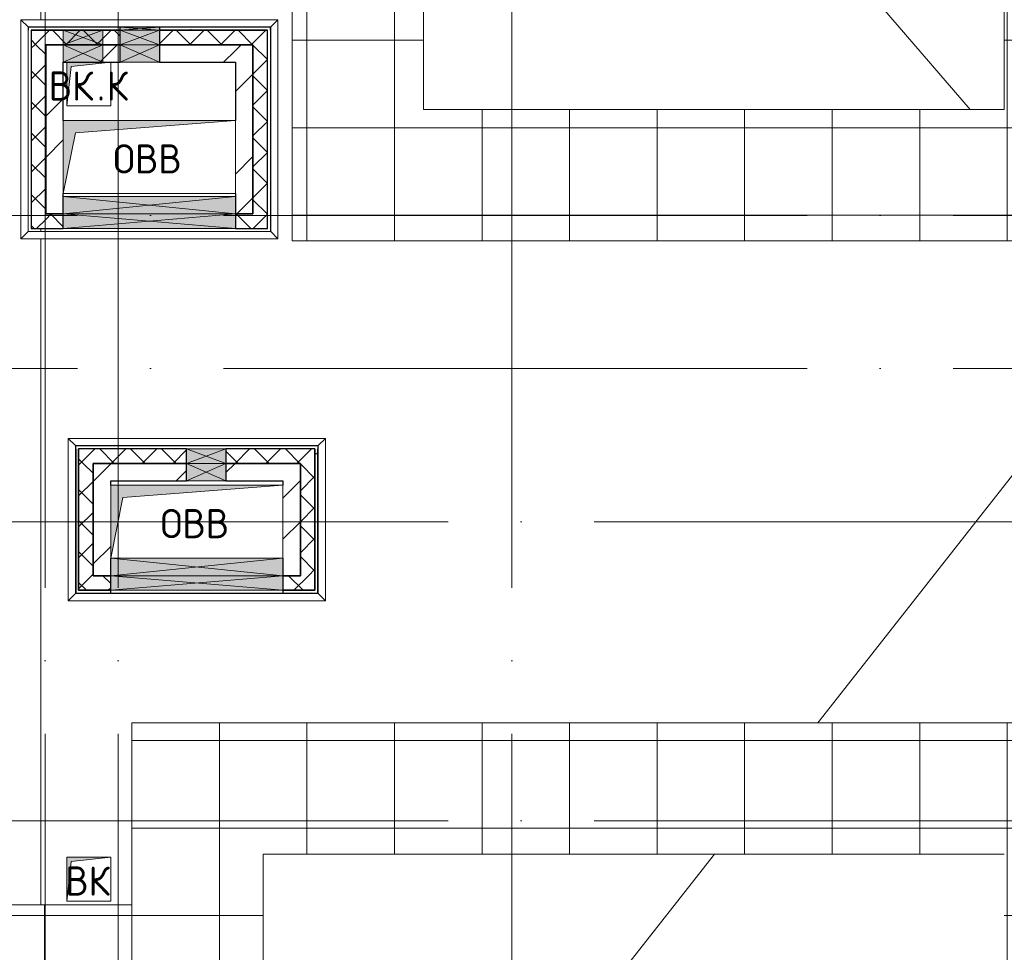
# Model space of a CAD drawing. Header units: millimetres. Extents: x -30540 to 150652, y -11730 to 123410.
# Tile 104 of 113: x 107231 to 113980, y 80748 to 87142. Entities that reach past the tile are written whole.
import ezdxf

# ---------------------------------------------------------------- set-up
doc = ezdxf.new("R2010")
doc.units = ezdxf.units.MM
doc.linetypes.add('ADSK_Линия сетки', pattern=[5000, 4000, -500, 0, -500])
for name, color, linetype, lineweight in [('A-____-NOTE-TEXT', 7, 'Continuous', 18), ('A-GENM-____-OTLN', 7, 'Continuous', 18), ('A-GLAZ-____-MCUT', 7, 'Continuous', 9), ('A-GLAZ-____-OTLN', 7, 'Continuous', 18), ('A-ROOF-____-OTLN', 7, 'Continuous', 18), ('A-ROOF-____-PATT', 7, 'Continuous', 18), ('A-WALL-____-MCUT', 7, 'Continuous', 40), ('A-WALL-____-OTLN', 7, 'Continuous', 18), ('A-WALL-____-PATT', 7, 'Continuous', 40), ('M-EQPM-____-OTLN', 7, 'Continuous', 18), ('S-GRID-____-OTLN', 7, 'Continuous', 9)]:
    doc.layers.add(name, color=color, linetype=linetype, lineweight=lineweight)
doc.styles.add('GOST Common', font='GOST_Common.ttf', dxfattribs={"height": 200})
pattern_1 = [(45, (0, 0), (-424.264, 424.264), []), (45, (0, 282.8), (-424.264, 424.264), [])]
pattern_2 = [(45, (0, 0), (-106.06602, 106.06602), []), (135, (0, 0), (-106.06602, -106.06602), [])]
pattern_3 = [(0, (0, 0), (406.4, 101.6), [6.706, -298.094, 6.706, -298.094, -1625.6]), (0, (0, 0), (406.4, 101.6), [-609.6, 6.706, -602.894, 6.706, -298.094, -711.2]), (0, (0, 0), (406.4, 101.6), [-1524, 6.706, -196.494, 6.706, -501.294]), (120, (152.4, 50.8), (-291.18818, 301.152724), [6.706, -298.094, 6.706, -298.094, -1625.6]), (120, (152.4, 50.8), (-291.18818, 301.152724), [-609.6, 6.706, -602.894, 6.706, -298.094, -711.2]), (120, (152.4, 50.8), (-291.18818, 301.152724), [-1524, 6.706, -196.494, 6.706, -501.294]), (240, (203.2, 254), (-115.21182, -402.752724), [6.706, -298.094, 6.706, -298.094, -1625.6]), (240, (203.2, 254), (-115.21182, -402.752724), [-609.6, 6.706, -602.894, 6.706, -298.094, -711.2]), (240, (203.2, 254), (-115.21182, -402.752724), [-1524, 6.706, -196.494, 6.706, -501.294])]

# ---------------------------------------------------------------- blocks, each defined once
blk = doc.blocks.new('АР_Канал вертикальный прямоугольный - ВК_К-V46-Кровля ЭЛ')
at = {"layer": 'M-EQPM-____-OTLN', "lineweight": 13, "true_color": 0xe2e2e2}
blk.add_hatch(color=254, dxfattribs=at).paths.add_polyline_path([(-150, -150), (-120, 120), (150, 150), (-150, 150)])
at = {"layer": 'M-EQPM-____-OTLN', "color": 253, "lineweight": 13, "true_color": 0xaaaaaa}
for p, q in [((-150, 150), (-150, -150)), ((-150, 150), (-150, -150)), ((-150, -150), (-150, 150)), ((-120, 120), (150, 150)), ((-120, 120), (150, 150)), ((150, -150), (150, 150)), ((150, 150), (150, -150)), ((-150, -150), (-120, 120)), ((-150, -150), (-120, 120)), ((-150, -150), (150, -150)), ((150, -150), (-150, -150))]:
    blk.add_line(p, q, dxfattribs=at)
blk = doc.blocks.new('АР_Канал вертикальный прямоугольный - ВК-6741383-Кровля ЭЛ')
at = {"layer": 'M-EQPM-____-OTLN', "lineweight": 13, "true_color": 0xe2e2e2}
blk.add_hatch(color=254, dxfattribs=at).paths.add_polyline_path([(-150, -150), (-120, 120), (150, 150), (-150, 150)])
at = {"layer": 'M-EQPM-____-OTLN', "color": 253, "lineweight": 13, "true_color": 0xaaaaaa}
for p, q in [((150, 150), (-150, 150)), ((-150, 150), (-150, -150)), ((150, 150), (-150, 150)), ((-150, 150), (-150, -150)), ((-150, -150), (-150, 150)), ((-150, 150), (150, 150)), ((-120, 120), (150, 150)), ((-120, 120), (150, 150)), ((150, -150), (150, 150)), ((150, 150), (150, -150)), ((-150, -150), (-120, 120)), ((-150, -150), (-120, 120)), ((-150, -150), (150, -150)), ((150, -150), (-150, -150))]:
    blk.add_line(p, q, dxfattribs=at)
blk = doc.blocks.new('АР_Отверстие прямоугольное - ВК-6798764-Кровля ЭЛ')
at = {"layer": 'A-GLAZ-____-OTLN', "lineweight": 13, "true_color": 0xf0f0f0}
blk.add_hatch(color=7, dxfattribs=at).paths.add_polyline_path([(-465, -60), (715, -60), (715, 60), (-465, 60)])
at = {"layer": 'A-GLAZ-____-MCUT', "color": 253, "lineweight": 15, "true_color": 0xaaaaaa}
for p, q in [((-465, 60), (-465, -60)), ((715, 60), (715, -60))]:
    blk.add_line(p, q, dxfattribs=at)
at = {"layer": 'A-GLAZ-____-OTLN', "color": 253, "lineweight": 5, "true_color": 0xaaaaaa}
for p, q in [((715, 60), (-465, -60)), ((-465, 60), (715, -60))]:
    blk.add_line(p, q, dxfattribs=at)
at = {"layer": 'A-GLAZ-____-OTLN', "color": 253, "lineweight": 13, "true_color": 0xaaaaaa}
for p, q in [((715, 60), (-465, 60)), ((-465, 60), (-465, -60)), ((715, -60), (715, 60)), ((-465, -60), (715, -60))]:
    blk.add_line(p, q, dxfattribs=at)
blk = doc.blocks.new('АР_Отверстие прямоугольное - ВК-V54-Кровля ЭЛ')
at = {"layer": 'A-GLAZ-____-OTLN', "lineweight": 13, "true_color": 0xf0f0f0}
blk.add_hatch(color=7, dxfattribs=at).paths.add_polyline_path([(-465, 60), (-465, -60), (715, -60), (715, 60), (79.4, 60)])
at = {"layer": 'A-GLAZ-____-MCUT', "color": 253, "lineweight": 15, "true_color": 0xaaaaaa}
for p, q in [((-465, 60), (-465, -60)), ((715, 60), (715, -60))]:
    blk.add_line(p, q, dxfattribs=at)
at = {"layer": 'A-GLAZ-____-OTLN', "color": 253, "lineweight": 5, "true_color": 0xaaaaaa}
for p, q in [((715, 60), (-465, -60)), ((-465, 60), (715, -60))]:
    blk.add_line(p, q, dxfattribs=at)
at = {"layer": 'A-GLAZ-____-OTLN', "color": 253, "lineweight": 13, "true_color": 0xaaaaaa}
for p, q in [((715, 60), (-465, 60)), ((-465, 60), (-465, -60)), ((715, -60), (715, 60))]:
    blk.add_line(p, q, dxfattribs=at)
blk = doc.blocks.new('АР_Отверстие прямоугольное - ОВВ-7646018-Кровля ЭЛ')
at = {"layer": 'A-GLAZ-____-OTLN', "lineweight": 13, "true_color": 0xf0f0f0}
blk.add_hatch(color=7, dxfattribs=at).paths.add_polyline_path([(260, -60), (260, 60), (-10, 60), (-10, -60), (105.6, -60)])
at = {"layer": 'A-GLAZ-____-MCUT', "color": 253, "lineweight": 15, "true_color": 0xaaaaaa}
for p, q in [((-10, 60), (-10, -60)), ((260, 60), (260, -60))]:
    blk.add_line(p, q, dxfattribs=at)
at = {"layer": 'A-GLAZ-____-OTLN', "color": 253, "lineweight": 5, "true_color": 0xaaaaaa}
for p, q in [((260, 60), (-10, -60)), ((-10, 60), (260, -60))]:
    blk.add_line(p, q, dxfattribs=at)
at = {"layer": 'A-GLAZ-____-OTLN', "color": 253, "lineweight": 13, "true_color": 0xaaaaaa}
for p, q in [((260, 60), (-10, 60)), ((-10, 60), (-10, -60)), ((260, -60), (260, 60)), ((-10, -60), (260, -60))]:
    blk.add_line(p, q, dxfattribs=at)
blk = doc.blocks.new('АР_Отверстие прямоугольное - ОВВ-7645947-Кровля ЭЛ')
at = {"layer": 'A-GLAZ-____-OTLN', "lineweight": 13, "true_color": 0xf0f0f0}
blk.add_hatch(color=7, dxfattribs=at).paths.add_polyline_path([(260, -50), (260, 50), (-10, 50), (-10, -50), (105.6, -50)])
at = {"layer": 'A-GLAZ-____-MCUT', "color": 253, "lineweight": 15, "true_color": 0xaaaaaa}
for p, q in [((-10, 50), (-10, -50)), ((260, 50), (260, -50))]:
    blk.add_line(p, q, dxfattribs=at)
at = {"layer": 'A-GLAZ-____-OTLN', "color": 253, "lineweight": 5, "true_color": 0xaaaaaa}
for p, q in [((260, 50), (-10, -50)), ((-10, 50), (260, -50))]:
    blk.add_line(p, q, dxfattribs=at)
at = {"layer": 'A-GLAZ-____-OTLN', "color": 253, "lineweight": 13, "true_color": 0xaaaaaa}
for p, q in [((260, 50), (-10, 50)), ((-10, 50), (-10, -50)), ((260, -50), (260, 50)), ((-10, -50), (260, -50))]:
    blk.add_line(p, q, dxfattribs=at)
blk = doc.blocks.new('АР_Отверстие прямоугольное - ВК-6798965-Кровля ЭЛ')
at = {"layer": 'A-GLAZ-____-OTLN', "lineweight": 13, "true_color": 0xf0f0f0}
blk.add_hatch(color=7, dxfattribs=at).paths.add_polyline_path([(715, -50), (715, 50), (-465, 50), (-465, -50), (170.6, -50)])
at = {"layer": 'A-GLAZ-____-MCUT', "color": 253, "lineweight": 15, "true_color": 0xaaaaaa}
for p, q in [((-465, 50), (-465, -50)), ((715, 50), (715, -50))]:
    blk.add_line(p, q, dxfattribs=at)
at = {"layer": 'A-GLAZ-____-OTLN', "color": 253, "lineweight": 5, "true_color": 0xaaaaaa}
for p, q in [((715, 50), (-465, -50)), ((-465, 50), (715, -50))]:
    blk.add_line(p, q, dxfattribs=at)
at = {"layer": 'A-GLAZ-____-OTLN', "color": 253, "lineweight": 13, "true_color": 0xaaaaaa}
for p, q in [((715, 50), (-465, 50)), ((-465, 50), (-465, -50)), ((715, -50), (715, 50)), ((-465, -50), (715, -50))]:
    blk.add_line(p, q, dxfattribs=at)
blk = doc.blocks.new('АР_Отверстие прямоугольное - ВК-7933436-Кровля ЭЛ')
at = {"layer": 'A-GLAZ-____-OTLN', "lineweight": 13, "true_color": 0xf0f0f0}
blk.add_hatch(color=7, dxfattribs=at).paths.add_polyline_path([(-10, -60), (260, -60), (260, 60), (-10, 60)])
at = {"layer": 'A-GLAZ-____-MCUT', "color": 253, "lineweight": 15, "true_color": 0xaaaaaa}
for p, q in [((-10, 60), (-10, -60)), ((260, 60), (260, -60))]:
    blk.add_line(p, q, dxfattribs=at)
at = {"layer": 'A-GLAZ-____-OTLN', "color": 253, "lineweight": 5, "true_color": 0xaaaaaa}
for p, q in [((260, 60), (-10, -60)), ((-10, 60), (260, -60))]:
    blk.add_line(p, q, dxfattribs=at)
at = {"layer": 'A-GLAZ-____-OTLN', "color": 253, "lineweight": 13, "true_color": 0xaaaaaa}
for p, q in [((260, 60), (-10, 60)), ((-10, 60), (-10, -60)), ((260, -60), (260, 60)), ((-10, -60), (260, -60))]:
    blk.add_line(p, q, dxfattribs=at)
blk = doc.blocks.new('АР_Отверстие прямоугольное - ВК-7933574-Кровля ЭЛ')
at = {"layer": 'A-GLAZ-____-OTLN', "lineweight": 13, "true_color": 0xf0f0f0}
blk.add_hatch(color=7, dxfattribs=at).paths.add_polyline_path([(260, 50), (-10, 50), (-10, -50), (260, -50)])
at = {"layer": 'A-GLAZ-____-MCUT', "color": 253, "lineweight": 15, "true_color": 0xaaaaaa}
for p, q in [((-10, 50), (-10, -50)), ((260, 50), (260, -50))]:
    blk.add_line(p, q, dxfattribs=at)
at = {"layer": 'A-GLAZ-____-OTLN', "color": 253, "lineweight": 5, "true_color": 0xaaaaaa}
for p, q in [((260, 50), (-10, -50)), ((-10, 50), (260, -50))]:
    blk.add_line(p, q, dxfattribs=at)
at = {"layer": 'A-GLAZ-____-OTLN', "color": 253, "lineweight": 13, "true_color": 0xaaaaaa}
for p, q in [((260, 50), (-10, 50)), ((-10, 50), (-10, -50)), ((260, -50), (260, 50)), ((-10, -50), (260, -50))]:
    blk.add_line(p, q, dxfattribs=at)
blk = doc.blocks.new('АР_Канал вертикальный прямоугольный - ОВВ-7428590-Кровля ЭЛ')
at = {"layer": 'M-EQPM-____-OTLN', "lineweight": 13, "true_color": 0xe2e2e2}
blk.add_hatch(color=254, dxfattribs=at).paths.add_polyline_path([(-590, -250), (-506, 166), (590, 250), (-590, 250)])
at = {"layer": 'M-EQPM-____-OTLN', "color": 253, "lineweight": 13, "true_color": 0xaaaaaa}
for p, q in [((590, 250), (-590, 250)), ((-590, 250), (-590, -250)), ((590, 250), (-590, 250)), ((-590, 250), (-590, -250)), ((-590, -250), (-590, 250)), ((-590, 250), (590, 250)), ((-506, 166), (590, 250)), ((-506, 166), (590, 250)), ((590, -250), (590, 250)), ((590, 250), (590, -250)), ((-590, -250), (-506, 166)), ((-590, -250), (-506, 166)), ((-590, -250), (590, -250)), ((590, -250), (-590, -250))]:
    blk.add_line(p, q, dxfattribs=at)
blk = doc.blocks.new('_GM_Dt-St-D_Фартук гнутый из оцинкованной стали_Пристенный_Тип 1__c-верхняя кромка с отгибом_ - ФС-1_3_50х70У100-1_5_t__RAL7016-V60-Кровля ЭЛ')
at = {"layer": 'A-GENM-____-OTLN', "color": 253, "lineweight": 13, "true_color": 0xaaaaaa}
for p, q in [((0, -50), (50, 0)), ((50, 1.5), (50, 0)), ((71.5, 1.5), (50, 1.5)), ((1063, 0), (50, 0)), ((1063, 0), (1063, 1.5)), ((1063, 0), (1113, -50)), ((1113, -50), (0, -50))]:
    blk.add_line(p, q, dxfattribs=at)
blk = doc.blocks.new('_GM_Dt-St-D_Фартук гнутый из оцинкованной стали_Пристенный_Тип 1__c-верхняя кромка с отгибом_ - ФС-1_3_50х70У100-1_5_t__RAL7016-7561301-Кровля ЭЛ')
at = {"layer": 'A-GENM-____-OTLN', "color": 253, "lineweight": 13, "true_color": 0xaaaaaa}
for p, q in [((50, 1.5), (50, 0)), ((1713, 1.5), (50, 1.5)), ((1713, 0), (50, 0)), ((1713, 0), (1713, 1.5)), ((1713, 0), (1763, -50)), ((0, -50), (50, 0)), ((1763, -50), (0, -50))]:
    blk.add_line(p, q, dxfattribs=at)
blk = doc.blocks.new('_GM_Dt-St-D_Фартук гнутый из оцинкованной стали_Пристенный_Тип 1__c-верхняя кромка с отгибом_ - ФС-1_3_50х70У100-1_5_t__RAL7016-7561293-Кровля ЭЛ')
at = {"layer": 'A-GENM-____-OTLN', "color": 253, "lineweight": 13, "true_color": 0xaaaaaa}
for p, q in [((0, 50), (1763, 50)), ((50, 0), (0, 50)), ((50, 0), (1713, 0)), ((50, 0), (50, -1.5)), ((1763, 50), (1713, 0)), ((1713, -1.5), (1713, 0))]:
    blk.add_line(p, q, dxfattribs=at)
blk = doc.blocks.new('_GM_Dt-St-D_Фартук гнутый из оцинкованной стали_Пристенный_Тип 1__c-верхняя кромка с отгибом_ - ФС-1_3_50х70У100-1_5_t__RAL7016-V58-Кровля ЭЛ')
at = {"layer": 'A-GENM-____-OTLN', "color": 253, "lineweight": 13, "true_color": 0xaaaaaa}
for p, q in [((0, 50), (1113, 50)), ((50, 0), (0, 50)), ((50, 0), (1063, 0)), ((50, 0), (50, -1.5)), ((1113, 50), (1063, 0)), ((1063, -1.5), (1063, 0)), ((50, -1.5), (71.5, -1.5))]:
    blk.add_line(p, q, dxfattribs=at)
blk = doc.blocks.new('_GM_Dt-St-D_Фартук гнутый из оцинкованной стали_Пристенный_Тип 1__c-верхняя кромка с отгибом_ - ФС-1_3_50х70У100-1_5_t__RAL7016-V61-Кровля ЭЛ')
at = {"layer": 'A-GENM-____-OTLN', "color": 253, "lineweight": 13, "true_color": 0xaaaaaa}
for p, q in [((50, 1.5), (50, 0)), ((1453, 0), (50, 0)), ((1453, 1.5), (71.5, 1.5)), ((1453, 0), (1453, 1.5)), ((1453, 0), (1503, -50)), ((0, -50), (50, 0)), ((1503, -50), (0, -50))]:
    blk.add_line(p, q, dxfattribs=at)
blk = doc.blocks.new('_GM_Dt-St-D_Фартук гнутый из оцинкованной стали_Пристенный_Тип 1__c-верхняя кромка с отгибом_ - ФС-1_3_50х70У100-1_5_t__RAL7016-V62-Кровля ЭЛ')
at = {"layer": 'A-GENM-____-OTLN', "color": 253, "lineweight": 13, "true_color": 0xaaaaaa}
for p, q in [((50, 1.5), (50, 0)), ((1713, 0), (50, 0)), ((1713, 0), (1713, 1.5)), ((1713, 0), (1763, -50)), ((0, -50), (50, 0)), ((1763, -50), (0, -50))]:
    blk.add_line(p, q, dxfattribs=at)
blk = doc.blocks.new('_GM_Dt-St-D_Фартук гнутый из оцинкованной стали_Пристенный_Тип 1__c-верхняя кромка с отгибом_ - ФС-1_3_50х70У100-1_5_t__RAL7016-V63-Кровля ЭЛ')
at = {"layer": 'A-GENM-____-OTLN', "color": 253, "lineweight": 13, "true_color": 0xaaaaaa}
for p, q in [((0, 50), (1763, 50)), ((50, 0), (0, 50)), ((50, 0), (1713, 0)), ((50, 0), (50, -1.5)), ((1763, 50), (1713, 0)), ((1713, -1.5), (1713, 0)), ((50, -1.5), (1713, -1.5))]:
    blk.add_line(p, q, dxfattribs=at)
blk = doc.blocks.new('_GM_Dt-St-D_Фартук гнутый из оцинкованной стали_Пристенный_Тип 1__c-верхняя кромка с отгибом_ - ФС-1_3_50х70У100-1_5_t__RAL7016-V64-Кровля ЭЛ')
at = {"layer": 'A-GENM-____-OTLN', "color": 253, "lineweight": 13, "true_color": 0xaaaaaa}
for p, q in [((0, 50), (1503, 50)), ((50, 0), (0, 50)), ((50, 0), (1453, 0)), ((50, 0), (50, -1.5)), ((1503, 50), (1453, 0)), ((1453, -1.5), (1453, 0)), ((71.5, -1.5), (1453, -1.5))]:
    blk.add_line(p, q, dxfattribs=at)
blk = doc.blocks.new('АР_Отверстие прямоугольное - ОВВ-7645858-Кровля ЭЛ')
at = {"layer": 'A-GLAZ-____-OTLN', "lineweight": 13, "true_color": 0xf0f0f0}
blk.add_hatch(color=7, dxfattribs=at).paths.add_polyline_path([(260, -10), (260, 10), (-10, 10), (-10, -10)])
at = {"layer": 'A-GLAZ-____-MCUT', "color": 253, "lineweight": 15, "true_color": 0xaaaaaa}
for p, q in [((-10, 10), (-10, -10)), ((260, 10), (260, -10))]:
    blk.add_line(p, q, dxfattribs=at)
at = {"layer": 'A-GLAZ-____-OTLN', "color": 253, "lineweight": 5, "true_color": 0xaaaaaa}
for p, q in [((260, 10), (-10, -10)), ((-10, 10), (260, -10))]:
    blk.add_line(p, q, dxfattribs=at)
at = {"layer": 'A-GLAZ-____-OTLN', "color": 253, "lineweight": 13, "true_color": 0xaaaaaa}
for p, q in [((260, 10), (-10, 10)), ((-10, 10), (-10, -10)), ((260, -10), (260, 10)), ((-10, -10), (260, -10))]:
    blk.add_line(p, q, dxfattribs=at)
blk = doc.blocks.new('Наметкина 10_РД_АР_К3_отсоединено_rvt-1-Кровля ЭЛ')
at = {"layer": 'A-ROOF-____-PATT', "lineweight": 5, "true_color": 0xd2d2d2}
h = blk.add_hatch(dxfattribs=at)
h.set_pattern_fill('FP_14', color=254, style=0, pattern_type=2)
h.set_pattern_definition([(0, (0, 0), (0, 600), []), (90, (0, 0), (-600, 4e-14), [])])
h.paths.add_polyline_path([(84989.6, 76250), (85101.5, 76250), (85101.5, 85261), (88675.3, 85261), (88675.3, 89725), (95725.3, 89725), (95725.3, 86171.5), (95751.8, 86171.5), (95751.8, 81328.5), (95725.3, 81328.5), (95725.3, 81020), (93155.3, 81020), (93155.3, 77690), (94055.3, 77690), (94055.3, 80120), (96625.3, 80120), (96625.3, 85950), (99800.3, 85950), (99800.3, 88410), (103091.7, 88410), (103091.7, 81075), (102295.3, 81075), (102295.3, 81065), (102045.3, 81065), (102045.3, 81075), (100100.3, 81075), (100100.3, 80175), (108900.3, 80175), (108900.3, 81422), (113980.3, 81422), (113980.3, 78900), (125861.4, 78900), (125861.4, 89310), (109999.3, 89310), (109999.3, 92647.9), (103091.7, 92647.9), (103091.7, 89310), (96676.3, 89310), (96676.3, 90625), (75676.8, 90625), (75676.8, 89725), (87775.3, 89725), (87775.3, 86161), (84201.5, 86161), (84201.5, 81350), (82201.5, 81350), (82201.5, 80390), (75135.3, 80390), (75135.3, 82150), (66605.3, 82150), (66605.3, 85800), (69728.8, 85800), (69728.8, 86800), (65705.3, 86800), (65705.3, 85850), (65735.3, 85850), (65735.3, 85550), (65705.3, 85550), (65705.3, 83050), (65735.3, 83050), (65735.3, 82750), (65705.3, 82750), (65705.3, 81250), (73695.3, 81250), (73695.3, 79490), (82201.5, 79490), (82201.5, 78250), (84331.5, 78250), (84331.5, 76250)])
h.paths.add_polyline_path([(114880.3, 79800), (114880.3, 82322), (108000.3, 82322), (108000.3, 81075), (104005.3, 81075), (104005.3, 91747.9), (109099.3, 91747.9), (109099.3, 85625.1), (114880.3, 85625.1), (114880.3, 88410), (124961.4, 88410), (124961.4, 85826.5), (125006.8, 85826.5), (125006.8, 83673.5), (124961.4, 83673.5), (124961.4, 79800), (117687.1, 79800)])
h.paths.add_polyline_path([(97735.3, 86000), (97705.3, 86000), (97705.3, 86300), (98005.3, 86300), (98005.3, 86000)])
h.paths.add_polyline_path([(113599.9, 86525.1), (109999.3, 86525.1), (109999.3, 88410), (113980.3, 88410), (113980.3, 86525.1)])
h.paths.add_polyline_path([(75625.3, 89725), (75625.3, 90625), (75605.3, 90625), (75605.3, 89725)])
at = {"layer": 'A-WALL-____-PATT', "lineweight": 5, "true_color": 0xaaaaaa}
h = blk.add_hatch(dxfattribs=at)
h.set_pattern_fill('FP_16', color=253, style=0, pattern_type=2)
h.set_pattern_definition(pattern_3)
h.paths.add_polyline_path([(108930.3, 87070), (108950.3, 87070), (108950.3, 87090), (108190.3, 87090), (108190.3, 87070), (108490.9, 87070)])
h.paths.add_polyline_path([(107920.3, 87070), (107920.3, 87090), (107290.3, 87090), (107290.3, 87070), (107800.3, 87070)])
h = blk.add_hatch(dxfattribs=at)
h.set_pattern_fill('FP_13', color=253, style=0, pattern_type=2)
h.set_pattern_definition(pattern_2)
h.paths.add_polyline_path([(108830.3, 86970), (108830.3, 87070), (108190.3, 87070), (108190.3, 86970), (108490.9, 86970)])
h.paths.add_polyline_path([(107920.3, 86970), (107920.3, 87070), (107310.3, 87070), (107310.3, 86970), (107800.3, 86970)])
h = blk.add_hatch(dxfattribs=at)
h.set_pattern_fill('FP_13', color=253, style=0, pattern_type=2)
h.set_pattern_definition(pattern_2)
h.paths.add_polyline_path([(108930.3, 85810), (108930.3, 87070), (108830.3, 87070), (108830.3, 85810)])
h = blk.add_hatch(dxfattribs=at)
h.set_pattern_fill('FP_13', color=253, style=0, pattern_type=2)
h.set_pattern_definition(pattern_2)
h.paths.add_polyline_path([(107410.3, 85710), (107410.3, 86970), (107310.3, 86970), (107310.3, 85710)])
h = blk.add_hatch(dxfattribs=at)
h.set_pattern_fill('FP_12', color=253, style=0, pattern_type=2)
h.set_pattern_definition(pattern_1)
h.paths.add_polyline_path([(107530.3, 85810), (107530.3, 86970), (107410.3, 86970), (107410.3, 85810), (107469.1, 85810)])
h = blk.add_hatch(dxfattribs=at)
h.set_pattern_fill('FP_12', color=253, style=0, pattern_type=2)
h.set_pattern_definition(pattern_1)
h.paths.add_polyline_path([(108710.3, 86850), (108710.3, 86970), (108190.3, 86970), (108190.3, 86850), (108490.9, 86850)])
h.paths.add_polyline_path([(107800.3, 86850), (107920.3, 86850), (107920.3, 86970), (107530.3, 86970), (107530.3, 86850)])
h = blk.add_hatch(dxfattribs=at)
h.set_pattern_fill('FP_12', color=253, style=0, pattern_type=2)
h.set_pattern_definition(pattern_1)
h.paths.add_polyline_path([(108830.3, 85810), (108830.3, 86970), (108710.3, 86970), (108710.3, 85810)])
h = blk.add_hatch(dxfattribs=at)
h.set_pattern_fill('FP_13', color=253, style=0, pattern_type=2)
h.set_pattern_definition(pattern_2)
h.paths.add_polyline_path([(108930.3, 85710), (108930.3, 85810), (108710.3, 85810), (108710.3, 85710)])
h.paths.add_polyline_path([(107530.3, 85710), (107530.3, 85810), (107410.3, 85810), (107410.3, 85710), (107469.1, 85710)])
h = blk.add_hatch(dxfattribs=at)
h.set_pattern_fill('FP_13', color=253, style=0, pattern_type=2)
h.set_pattern_definition(pattern_2)
h.paths.add_polyline_path([(109155.3, 84100), (109155.3, 84200), (108645.3, 84200), (108645.3, 84100)])
h.paths.add_polyline_path([(108375.3, 84100), (108375.3, 84200), (107635.3, 84200), (107635.3, 84100), (107735.3, 84100)])
h = blk.add_hatch(dxfattribs=at)
h.set_pattern_fill('FP_13', color=253, style=0, pattern_type=2)
h.set_pattern_definition(pattern_2)
h.paths.add_polyline_path([(109255.3, 83330), (109255.3, 84200), (109155.3, 84200), (109155.3, 83330)])
h = blk.add_hatch(dxfattribs=at)
h.set_pattern_fill('FP_16', color=253, style=0, pattern_type=2)
h.set_pattern_definition(pattern_3)
h.paths.add_polyline_path([(109275.3, 83210), (109275.3, 84200), (109255.3, 84200), (109255.3, 83210)])
h = blk.add_hatch(dxfattribs=at)
h.set_pattern_fill('FP_13', color=253, style=0, pattern_type=2)
h.set_pattern_definition(pattern_2)
h.paths.add_polyline_path([(107735.3, 83230), (107735.3, 84100), (107635.3, 84100), (107635.3, 83230)])
h = blk.add_hatch(dxfattribs=at)
h.set_pattern_fill('FP_12', color=253, style=0, pattern_type=2)
h.set_pattern_definition(pattern_1)
h.paths.add_polyline_path([(107855.3, 83330), (107855.3, 84100), (107735.3, 84100), (107735.3, 83330)])
h = blk.add_hatch(dxfattribs=at)
h.set_pattern_fill('FP_12', color=253, style=0, pattern_type=2)
h.set_pattern_definition(pattern_1)
h.paths.add_polyline_path([(109035.3, 83980), (109035.3, 84100), (108645.3, 84100), (108645.3, 83980)])
h.paths.add_polyline_path([(108375.3, 83980), (108375.3, 84100), (107855.3, 84100), (107855.3, 83980)])
h = blk.add_hatch(dxfattribs=at)
h.set_pattern_fill('FP_12', color=253, style=0, pattern_type=2)
h.set_pattern_definition(pattern_1)
h.paths.add_polyline_path([(109155.3, 83330), (109155.3, 84100), (109035.3, 84100), (109035.3, 83330)])
h = blk.add_hatch(dxfattribs=at)
h.set_pattern_fill('FP_13', color=253, style=0, pattern_type=2)
h.set_pattern_definition(pattern_2)
h.paths.add_polyline_path([(109255.3, 83230), (109255.3, 83330), (109035.3, 83330), (109035.3, 83230)])
h.paths.add_polyline_path([(107735.3, 83230), (107855.3, 83230), (107855.3, 83330), (107735.3, 83330)])
h = blk.add_hatch(dxfattribs=at)
h.set_pattern_fill('FP_16', color=253, style=0, pattern_type=2)
h.set_pattern_definition(pattern_3)
h.paths.add_polyline_path([(109255.3, 83210), (109255.3, 83230), (109035.3, 83230), (109035.3, 83210)])
h.paths.add_polyline_path([(107855.3, 83210), (107855.3, 83230), (107615.3, 83230), (107615.3, 83210)])
at = {"layer": 'A-ROOF-____-OTLN', "color": 253, "lineweight": 13, "true_color": 0xaaaaaa}
for p, q in [((109099.3, 85625.1), (109099.3, 91747.9)), ((107375.3, 87141.5), (107375.3, 89747.9)), ((107375.3, 89747.9), (107375.3, 87141.5)), ((109999.3, 88410), (109999.3, 86525.1)), ((112128.4, 88410), (113745.5, 86525.1)), ((113980.3, 86525.1), (113980.3, 88410)), ((109999.3, 86525.1), (113980.3, 86525.1)), ((107375.3, 85690), (107375.3, 85710)), ((107375.3, 85710), (107375.3, 85690)), ((107375.3, 81075), (107375.3, 85638.5)), ((107375.3, 85638.5), (107375.3, 81075)), ((114880.3, 85625.1), (109099.3, 85625.1)), ((114925.3, 85150), (112701.2, 82322)), ((108000.3, 82322), (114880.3, 82322)), ((108000.3, 81075), (108000.3, 82322)), ((111993.4, 81422), (107426.8, 75615.5)), ((108900.3, 81422), (108900.3, 80175)), ((113980.3, 81422), (108900.3, 81422)), ((104005.3, 81075), (108000.3, 81075))]:
    blk.add_line(p, q, dxfattribs=at)
at = {"layer": 'A-WALL-____-MCUT', "color": 253, "lineweight": 30, "true_color": 0xaaaaaa}
for p, q in [((107530.3, 87090), (107290.3, 87090)), ((107290.3, 87090), (107290.3, 87070)), ((107530.3, 87070), (107310.3, 87070)), ((107310.3, 87070), (107310.3, 86970)), ((107310.3, 87070), (107530.3, 87070)), ((107800.3, 87090), (107530.3, 87090)), ((107800.3, 87070), (107530.3, 87070)), ((107530.3, 87070), (107800.3, 87070)), ((107920.3, 87090), (107800.3, 87090)), ((107920.3, 87070), (107800.3, 87070)), ((107800.3, 87070), (107920.3, 87070)), ((107920.3, 87070), (107920.3, 87090)), ((107920.3, 86970), (107920.3, 87070)), ((108950.3, 87090), (108190.3, 87090)), ((108190.3, 87090), (108190.3, 87070)), ((108830.3, 87070), (108190.3, 87070)), ((108190.3, 87070), (108190.3, 86970)), ((108190.3, 87070), (108930.3, 87070)), ((108930.3, 87070), (108830.3, 87070)), ((108930.3, 85810), (108930.3, 87070)), ((108950.3, 87070), (108950.3, 87090)), ((107310.3, 86970), (107310.3, 85710)), ((107410.3, 86970), (107410.3, 85810)), ((107530.3, 86970), (107410.3, 86970)), ((107410.3, 85810), (107410.3, 86970)), ((107410.3, 86970), (107530.3, 86970)), ((107800.3, 86970), (107530.3, 86970)), ((107530.3, 86970), (107800.3, 86970)), ((107920.3, 86970), (107800.3, 86970)), ((107800.3, 86970), (107920.3, 86970)), ((107920.3, 86850), (107920.3, 86970)), ((108710.3, 86970), (108190.3, 86970)), ((108190.3, 86970), (108190.3, 86850)), ((108190.3, 86970), (108830.3, 86970)), ((108830.3, 86970), (108710.3, 86970)), ((108830.3, 85810), (108830.3, 86970)), ((108830.3, 86970), (108830.3, 85810)), ((107530.3, 86450), (107530.3, 86850)), ((107530.3, 86850), (107800.3, 86850)), ((107800.3, 86850), (107920.3, 86850)), ((108190.3, 86850), (108710.3, 86850)), ((108710.3, 86850), (108710.3, 86450)), ((107530.3, 85930), (107530.3, 85950)), ((107530.3, 85810), (107530.3, 85929)), ((108710.3, 85950), (108710.3, 85930)), ((108710.3, 85929), (108710.3, 85810)), ((107410.3, 85810), (107530.3, 85810)), ((107530.3, 85810), (107410.3, 85810)), ((107530.3, 85710), (107530.3, 85810)), ((108710.3, 85810), (108830.3, 85810)), ((108830.3, 85810), (108710.3, 85810)), ((108710.3, 85810), (108710.3, 85710)), ((108930.3, 85710), (108930.3, 85810)), ((107310.3, 85710), (107410.3, 85710)), ((107410.3, 85710), (107530.3, 85710)), ((108710.3, 85710), (108930.3, 85710)), ((107615.3, 84200), (107615.3, 83230)), ((108375.3, 84200), (107635.3, 84200)), ((107635.3, 84200), (107635.3, 84100)), ((107635.3, 83230), (107635.3, 84200)), ((108375.3, 84100), (108375.3, 84200)), ((109155.3, 84200), (108645.3, 84200)), ((108645.3, 84200), (108645.3, 84100)), ((109255.3, 84200), (109155.3, 84200)), ((109255.3, 83330), (109255.3, 84200)), ((109255.3, 84200), (109255.3, 83230)), ((109275.3, 83210), (109275.3, 84200)), ((107635.3, 84100), (107635.3, 83230)), ((107735.3, 84100), (107735.3, 83330)), ((107855.3, 84100), (107735.3, 84100)), ((107735.3, 84100), (108375.3, 84100)), ((107735.3, 83330), (107735.3, 84100)), ((108375.3, 84100), (107855.3, 84100)), ((108375.3, 83980), (108375.3, 84100)), ((108645.3, 84100), (109155.3, 84100)), ((109035.3, 84100), (108645.3, 84100)), ((108645.3, 84100), (108645.3, 83980)), ((109155.3, 84100), (109035.3, 84100)), ((109155.3, 83330), (109155.3, 84100)), ((109155.3, 84100), (109155.3, 83330)), ((107855.3, 83950), (107855.3, 83980)), ((107855.3, 83980), (108375.3, 83980)), ((108645.3, 83980), (109035.3, 83980)), ((109035.3, 83980), (109035.3, 83950)), ((107855.3, 83330), (107855.3, 83450)), ((109035.3, 83450), (109035.3, 83330)), ((107735.3, 83330), (107855.3, 83330)), ((107855.3, 83330), (107735.3, 83330)), ((107855.3, 83230), (107855.3, 83330)), ((109035.3, 83330), (109155.3, 83330)), ((109155.3, 83330), (109035.3, 83330)), ((109035.3, 83330), (109035.3, 83230)), ((109255.3, 83230), (109255.3, 83330)), ((107615.3, 83230), (107615.3, 83210)), ((107635.3, 83230), (107735.3, 83230)), ((107855.3, 83230), (107635.3, 83230)), ((107735.3, 83230), (107855.3, 83230)), ((107855.3, 83210), (107855.3, 83230)), ((109035.3, 83230), (109255.3, 83230)), ((109255.3, 83230), (109035.3, 83230)), ((109035.3, 83230), (109035.3, 83210)), ((107615.3, 83210), (107855.3, 83210)), ((109035.3, 83210), (109255.3, 83210)), ((109255.3, 83210), (109275.3, 83210))]:
    blk.add_line(p, q, dxfattribs=at)
at = {"layer": 'A-WALL-____-OTLN', "color": 253, "lineweight": 13, "true_color": 0xaaaaaa}
for p, q in [((107920.3, 87090), (108190.3, 87090)), ((107920.3, 87090), (107920.3, 87070)), ((107920.3, 87070), (108190.3, 87070)), ((107920.3, 87070), (107920.3, 86970)), ((108190.3, 87070), (107920.3, 87070)), ((108190.3, 87070), (108190.3, 87090)), ((107920.3, 86970), (108190.3, 86970)), ((107920.3, 86970), (107920.3, 86850)), ((108190.3, 86970), (107920.3, 86970)), ((108190.3, 86850), (107920.3, 86850)), ((107530.3, 85810), (107530.3, 85710)), ((107530.3, 85810), (108710.3, 85810)), ((108710.3, 85710), (108710.3, 85810)), ((108710.3, 85710), (107530.3, 85710)), ((108375.3, 84200), (108645.3, 84200)), ((108645.3, 84100), (108375.3, 84100)), ((108375.3, 84100), (108645.3, 84100)), ((108645.3, 83980), (108375.3, 83980)), ((107855.3, 83330), (107855.3, 83230)), ((107855.3, 83330), (109035.3, 83330)), ((109035.3, 83230), (109035.3, 83330)), ((109035.3, 83230), (107855.3, 83230)), ((107855.3, 83230), (107855.3, 83210)), ((107855.3, 83230), (109035.3, 83230)), ((109035.3, 83230), (109035.3, 83210)), ((109035.3, 83210), (107855.3, 83210))]:
    blk.add_line(p, q, dxfattribs=at)
at = {"layer": 'A-GENM-____-OTLN', "color": 253, "lineweight": 13, "true_color": 0xaaaaaa}
for name, p, rotation in [('_GM_Dt-St-D_Фартук гнутый из оцинкованной стали_Пристенный_Тип 1__c-верхняя кромка с отгибом_ - ФС-1_3_50х70У100-1_5_t__RAL7016-V61-Кровля ЭЛ', (107288.8, 87141.5), 269.9999999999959), ('_GM_Dt-St-D_Фартук гнутый из оцинкованной стали_Пристенный_Тип 1__c-верхняя кромка с отгибом_ - ФС-1_3_50х70У100-1_5_t__RAL7016-V62-Кровля ЭЛ', (109001.8, 87091.5), 180), ('_GM_Dt-St-D_Фартук гнутый из оцинкованной стали_Пристенный_Тип 1__c-верхняя кромка с отгибом_ - ФС-1_3_50х70У100-1_5_t__RAL7016-V64-Кровля ЭЛ', (108951.8, 87141.5), 270.0000000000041), ('_GM_Dt-St-D_Фартук гнутый из оцинкованной стали_Пристенный_Тип 1__c-верхняя кромка с отгибом_ - ФС-1_3_50х70У100-1_5_t__RAL7016-V63-Кровля ЭЛ', (109001.8, 85688.5), 180), ('_GM_Dt-St-D_Фартук гнутый из оцинкованной стали_Пристенный_Тип 1__c-верхняя кромка с отгибом_ - ФС-1_3_50х70У100-1_5_t__RAL7016-V60-Кровля ЭЛ', (107613.8, 84271.5), 269.9999999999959), ('_GM_Dt-St-D_Фартук гнутый из оцинкованной стали_Пристенный_Тип 1__c-верхняя кромка с отгибом_ - ФС-1_3_50х70У100-1_5_t__RAL7016-7561301-Кровля ЭЛ', (109326.8, 84221.5), 180), ('_GM_Dt-St-D_Фартук гнутый из оцинкованной стали_Пристенный_Тип 1__c-верхняя кромка с отгибом_ - ФС-1_3_50х70У100-1_5_t__RAL7016-V58-Кровля ЭЛ', (109276.8, 84271.5), 270.0000000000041), ('_GM_Dt-St-D_Фартук гнутый из оцинкованной стали_Пристенный_Тип 1__c-верхняя кромка с отгибом_ - ФС-1_3_50х70У100-1_5_t__RAL7016-7561293-Кровля ЭЛ', (109326.8, 83208.5), 180)]:
    blk.add_blockref(name, p, dxfattribs=dict(at, rotation=rotation))
at = {"layer": 'A-GLAZ-____-OTLN', "color": 253, "lineweight": 13, "true_color": 0xaaaaaa, "rotation": 180}
for name, p in [('АР_Отверстие прямоугольное - ВК-7933574-Кровля ЭЛ', (107790.3, 87020)), ('АР_Отверстие прямоугольное - ВК-7933436-Кровля ЭЛ', (107790.3, 86910)), ('АР_Отверстие прямоугольное - ОВВ-7646018-Кровля ЭЛ', (108180.3, 86910)), ('АР_Отверстие прямоугольное - ВК-6798965-Кровля ЭЛ', (108245.3, 85760)), ('АР_Отверстие прямоугольное - ВК-V54-Кровля ЭЛ', (108570.3, 83390))]:
    blk.add_blockref(name, p, dxfattribs=at)
at = {"layer": 'A-GLAZ-____-OTLN', "color": 253, "lineweight": 13, "true_color": 0xaaaaaa}
for name, p in [('АР_Отверстие прямоугольное - ОВВ-7645858-Кровля ЭЛ', (107930.3, 87080)), ('АР_Отверстие прямоугольное - ОВВ-7645947-Кровля ЭЛ', (107930.3, 87020)), ('АР_Отверстие прямоугольное - ВК-6798764-Кровля ЭЛ', (107995.3, 85870)), ('АР_Отверстие прямоугольное - ОВВ-7645947-Кровля ЭЛ', (108385.3, 84150)), ('АР_Отверстие прямоугольное - ОВВ-7646018-Кровля ЭЛ', (108385.3, 84040)), ('АР_Отверстие прямоугольное - ВК-6798965-Кровля ЭЛ', (108320.3, 83280))]:
    blk.add_blockref(name, p, dxfattribs=at)
at = {"layer": 'M-EQPM-____-OTLN', "color": 253, "lineweight": 13, "true_color": 0xaaaaaa}
for name, p in [('АР_Канал вертикальный прямоугольный - ВК_К-V46-Кровля ЭЛ', (107705.3, 86700)), ('АР_Канал вертикальный прямоугольный - ОВВ-7428590-Кровля ЭЛ', (108120.3, 86200)), ('АР_Канал вертикальный прямоугольный - ОВВ-7428590-Кровля ЭЛ', (108445.3, 83700)), ('АР_Канал вертикальный прямоугольный - ВК-6741383-Кровля ЭЛ', (107705.3, 81250))]:
    blk.add_blockref(name, p, dxfattribs=at)
at = {"layer": 'A-____-NOTE-TEXT', "color": 253, "lineweight": 5, "true_color": 0xaaaaaa, "char_height": 200, "attachment_point": 1, "style": 'GOST Common'}
for s, insert, width in [('ВК', (107430.1, 86787.2), 400.844), ('\\fGOST Common|b0|i0|c204|p34|;К', (107827, 86787.2), 192.405), ('\\fGOST Common|b0|i0|c204|p34|;.', (107760.8, 86787.2), 80.169), ('ОВВ', (107872.1, 86287.2), 609.282), ('ОВВ', (108197.1, 83787.2), 609.282), ('ВК', (107543.1, 81337.2), 400.844)]:
    blk.add_mtext(s, dxfattribs=dict(at, insert=insert, width=width))

msp = doc.modelspace()

# ---------------------------------------------------------------- linework, layer by layer
at = {"layer": 'S-GRID-____-OTLN', "color": 253, "linetype": 'ADSK_Линия сетки', "true_color": 0xaaaaaa}
for p, q in [((110605.3, 53245.6), (110605.3, 100101.1)), ((107405.3, 53245.6), (107405.3, 97561.1)), ((107905.3, 53245.6), (107905.3, 97561.1)), ((132629, 85800), (62296.8, 85800)), ((132629, 84750), (62296.8, 84750)), ((135169, 83700), (62296.8, 83700)), ((135169, 81650), (62296.8, 81650))]:
    msp.add_line(p, q, dxfattribs=at)

# ---------------------------------------------------------------- block references
at = {"lineweight": 5}
msp.add_blockref('Наметкина 10_РД_АР_К3_отсоединено_rvt-1-Кровля ЭЛ', (0, 0), dxfattribs=at)

doc.saveas('drawing.dxf')
